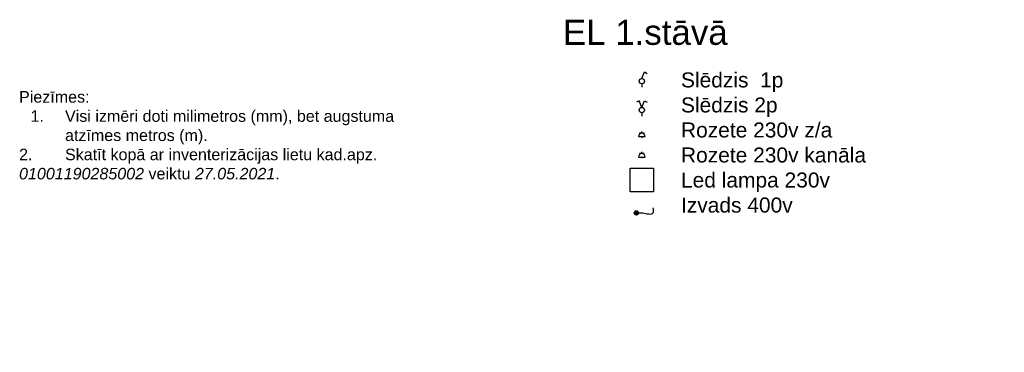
# Model space of a CAD drawing. Header units: millimetres. Extents: x 0 to 213933, y -10224 to 17079.
# Tile 1 of 7: x 764 to 20471, y -9633 to -2987. Entities that reach past the tile are written whole.
import ezdxf

# ---------------------------------------------------------------- set-up
doc = ezdxf.new("R2010")
doc.units = ezdxf.units.MM
doc.layers.get('0').update_dxf_attribs({"linetype": 'CONTINUOUS'})
doc.layers.add('0000 RAKSTLAUKUMS - LAYOUT', color=7, linetype='CONTINUOUS')
for name, color, linetype, lineweight in [('AVK-A_uzdevums', 1, 'CONTINUOUS', 30), ('AVK-K_uzdevums', 6, 'CONTINUOUS', 30), ('AVK-V_uzdevums', 5, 'CONTINUOUS', 30)]:
    doc.layers.add(name, color=color, linetype=linetype, lineweight=lineweight)
doc.styles.add('PBL', font='arial.ttf')

msp = doc.modelspace()

# ---------------------------------------------------------------- linework, layer by layer
at = {"layer": 'AVK-A_uzdevums', "color": 5}
for p, q in [((13216.225, -4162.693), (13269.582, -4030.245)), ((13269.582, -4030.245), (13320.131, -4061.107)), ((13216.225, -4739.233), (13269.582, -4606.785)), ((13269.582, -4606.785), (13320.131, -4637.647))]:
    msp.add_line(p, q, dxfattribs=at)
for centre in [(13216.225, -4215.415), (13216.225, -4791.954)]:
    msp.add_circle(centre, 52.722, dxfattribs=at)
at = {"layer": 'AVK-V_uzdevums', "color": 5}
for p, q in [((13216.225, -4268.136), (13216.225, -4337.621)), ((13162.867, -4606.785), (13112.318, -4637.647)), ((13216.225, -4739.233), (13162.867, -4606.785)), ((13216.225, -4844.676), (13216.225, -4914.161))]:
    msp.add_line(p, q, dxfattribs=at)
at = {"layer": 'AVK-V_uzdevums', "color": 1}
for p, q in [((13216.225, -5253.538), (13169.528, -5253.538)), ((13216.225, -5253.538), (13216.225, -5220.914)), ((13262.922, -5253.538), (13216.225, -5253.538)), ((13148.264, -5321.499), (13284.186, -5321.499)), ((13216.225, -5321.499), (13216.225, -5347.342))]:
    msp.add_line(p, q, dxfattribs=at)
at = {"layer": 'AVK-V_uzdevums', "color": 4}
for p, q in [((13216.225, -5662.652), (13169.528, -5662.652)), ((13216.225, -5662.652), (13216.225, -5630.029)), ((13262.922, -5662.652), (13216.225, -5662.652)), ((13148.264, -5730.613), (13284.186, -5730.613)), ((13216.225, -5730.613), (13216.225, -5756.456))]:
    msp.add_line(p, q, dxfattribs=at)
at = {"layer": 'AVK-V_uzdevums', "color": 5}
msp.add_lwpolyline([(12981.294, -5954.164), (13451.155, -5954.164), (13451.155, -6423.576), (12981.294, -6423.576)], close=True, dxfattribs=at)
at = {"layer": 'AVK-V_uzdevums', "color": 1}
for radius in [42.113, 42.113, 42.113, 42.113, 38.946, 36.143, 33.48, 31.378, 28.856, 26.053, 23.39, 20.728, 18.765, 16.986, 14.982, 13.02, 10.918, 8.955, 7.274, 5.312, 3.35, 1.744]:
    msp.add_circle((13106.766, -6847.942), radius, dxfattribs=at)
msp.add_arc((13216.225, -5321.499), 67.961, 0, 180, dxfattribs=at)
at = {"layer": 'AVK-V_uzdevums', "color": 4}
msp.add_arc((13216.225, -5730.613), 67.961, 0, 180, dxfattribs=at)
at = {"layer": 'AVK-V_uzdevums', "color": 1}
msp.add_spline([(13106.766, -6847.942), (13227.484, -6847.942), (13444.996, -6847.942), (13444.996, -6746.955)], degree=3, dxfattribs=at)

# ---------------------------------------------------------------- texts
at = {"linetype": 'ByBlock', "style": 'PBL'}
msp.add_text('EL 1.stāvā', height=500, dxfattribs=at).set_placement((11635.075, -3489.2))
at = {"layer": '0000 RAKSTLAUKUMS - LAYOUT', "insert": (750.982, -4414.136), "char_height": 230, "width": 7851.01601, "attachment_point": 1, "style": 'PBL'}
msp.add_mtext('{\\fArial|b0|i0|c186|p34;Piezīmes:\\P\\pi-690,l920,t920;1.^IVisi izmēri doti milimetros (mm), bet augstuma atzīmes metros (m).\\P2.^ISkatīt kopā ar inventerizācijas lietu kad.apz. \\fArial|b0|i1|c186|p34;01001190285002\\fArial|b0|i0|c186|p34; veiktu \\fArial|b0|i1|c186|p34;27.05.2021}.', dxfattribs=at)
at = {"layer": 'AVK-K_uzdevums', "insert": (13999.586, -4039.864), "char_height": 300, "attachment_point": 1, "style": 'PBL'}
msp.add_mtext_dynamic_manual_height_columns('{\\fArial|b0|i0|c186|p34;\\C5;Slēdzis  1p\\PSlēdzis 2p\\P\\C1;Rozete 230v z/a\\P\\C4;Rozete 230v kanāla\\C256;\\P\\C5;Led lampa 230v\\P\\C1;Izvads 400v\\fArial|b0|i0|c0|p34;}', width=8508.78921, gutter_width=12.5, heights=[5280.632], dxfattribs=at)

doc.saveas('drawing.dxf')
